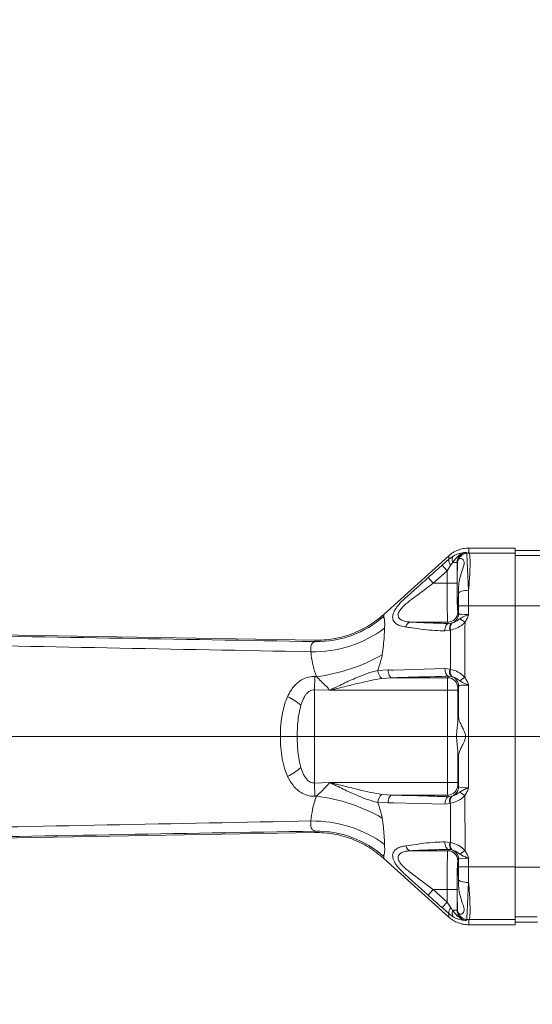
# Model space of a CAD drawing. Header units: millimetres. Extents: x 0 to 16820, y 0 to 11880.
# Tile 92 of 99: x 14861 to 15065, y 6224 to 6616. Entities that reach past the tile are written whole.
import ezdxf

# ---------------------------------------------------------------- set-up
doc = ezdxf.new("R2010")
doc.units = ezdxf.units.MM
doc.header["$LTSCALE"] = 20
doc.styles.add('SLDTEXTSTYLE0', font='TXT', dxfattribs={"width": 0.605})
doc.dimstyles.new('SLDDIMSTYLE0', dxfattribs={"dimtxt": 140, "dimasz": 100, "dimexe": 0, "dimexo": 0.0625, "dimgap": 35, "dimtad": 1, "dimtoh": 1, "dimdec": 1, "dimrnd": 1e-09, "dimzin": 12, "dimdsep": 46, "dimtxsty": 'SLDTEXTSTYLE0', "dimsah": 1, "dimcen": 0, "dimadec": 0, "dimazin": 0, "dimtfac": 1, "dimtofl": 0, "dimtmove": 0, "dimatfit": 3, "dimfxl": 0, "dimfrac": 2, "dimtolj": 1, "dimtzin": 12, "dimarcsym": 0})
doc.dimstyles.new('SLDDIMSTYLE1', dxfattribs={"dimtxt": 140, "dimasz": 100, "dimexe": 0, "dimexo": 0.0625, "dimgap": 35, "dimtad": 1, "dimtoh": 1, "dimdec": 4, "dimlfac": 20, "dimzin": 12, "dimdsep": 46, "dimtxsty": 'SLDTEXTSTYLE0', "dimsah": 1, "dimcen": 0.09, "dimadec": 1, "dimazin": 0, "dimtfac": 1, "dimtofl": 0, "dimtmove": 0, "dimatfit": 3, "dimfxl": 0, "dimfrac": 2, "dimtolj": 1, "dimtzin": 12, "dimarcsym": 0})

# ---------------------------------------------------------------- blocks, each defined once
blk = doc.blocks.new('*D11')
at = {"color": 7, "linetype": 'Continuous', "lineweight": 0}
blk.add_line((15062.98, 8506.56), (13806.48, 6330.23), dxfattribs=at)
blk.add_solid([(15062.98, 8506.56), (14999.99, 8427.45), (15025.97, 8412.45)], dxfattribs=at)
at = {"color": 7, "linetype": 'Continuous', "lineweight": 0, "char_height": 140, "attachment_point": 1, "rotation": 60, "style": 'SLDTEXTSTYLE0'}
for s, insert in [('2513', (14570.84, 8014.77)), ('R', (14501.45, 7894.58))]:
    blk.add_mtext(s, dxfattribs=dict(at, insert=insert))
blk = doc.blocks.new('*D12')
at = {"color": 7, "linetype": 'Continuous', "lineweight": 0}
for q in [(15021.92, 7031.96), (13806.48, 6330.23)]:
    blk.add_line((14382.39, 6662.73), q, dxfattribs=at)
blk.add_solid([(14382.39, 6662.73), (14476.49, 6699.74), (14461.49, 6725.72)], dxfattribs=at)
at = {"color": 7, "linetype": 'Continuous', "lineweight": 0, "char_height": 140, "attachment_point": 1, "rotation": 30, "style": 'SLDTEXTSTYLE0'}
for s, insert in [('665', (14626.7, 7011.64)), ('R', (14506.51, 6942.24))]:
    blk.add_mtext(s, dxfattribs=dict(at, insert=insert))
blk = doc.blocks.new('*D13')
at = {"color": 7, "linetype": 'Continuous', "lineweight": 0}
for p, q in [((12765.91, 6330.23), (11016.98, 6330.23)), ((14847.06, 6330.23), (16595.98, 6330.23))]:
    blk.add_line(p, q, dxfattribs=at)
blk.add_arc((13806.48, 6330.23), 2759.5, 0, 180, dxfattribs=at)
for points in [[(11046.98, 6330.23), (11063.79, 6429.95), (11033.8, 6430.49)], [(16565.98, 6330.23), (16579.17, 6430.49), (16549.18, 6429.95)]]:
    blk.add_solid(points, dxfattribs=at)
at = {"color": 7, "linetype": 'Continuous', "lineweight": 0, "char_height": 140, "attachment_point": 1, "style": 'SLDTEXTSTYLE0'}
for s, insert in [('180°', (13663.69, 9270.2)), ('+', (13551.45, 9270.2))]:
    blk.add_mtext(s, dxfattribs=dict(at, insert=insert))
blk = doc.blocks.new('*D14')
at = {"color": 7, "linetype": 'Continuous', "lineweight": 0}
for p, q in [((12765.91, 6330.23), (11016.65, 6330.23)), ((14847.06, 6330.23), (16596.31, 6330.23))]:
    blk.add_line(p, q, dxfattribs=at)
blk.add_arc((13806.48, 6330.23), 2759.83, 180, 0, dxfattribs=at)
for points in [[(11046.65, 6330.23), (11033.47, 6229.98), (11063.46, 6230.52)], [(16566.31, 6330.23), (16549.5, 6230.52), (16579.5, 6229.98)]]:
    blk.add_solid(points, dxfattribs=at)
at = {"color": 7, "linetype": 'Continuous', "lineweight": 0, "char_height": 140, "attachment_point": 1, "style": 'SLDTEXTSTYLE0'}
for s, insert in [('180°', (13639.55, 3750.87)), ('-', (13575.59, 3750.87))]:
    blk.add_mtext(s, dxfattribs=dict(at, insert=insert))

msp = doc.modelspace()

# ---------------------------------------------------------------- linework, layer by layer
at = {"color": 7, "linetype": 'Continuous', "lineweight": 0}
for p, q in [((15031.55932, 6402.143835), (15005.6963183, 6378.8040529)), ((15031.560504, 6402.1449034), (15031.55932, 6402.143835)), ((15039.5861823, 6405.2342159), (15039.5939671, 6405.2342175)), ((15039.5939671, 6405.2342175), (15057.983798, 6405.2342175)), ((15057.983798, 6405.2342175), (15057.983798, 6403.1788108)), ((15088.9872525, 6404.2342175), (15057.983798, 6404.2342175)), ((15057.983798, 6403.1788108), (15057.983798, 6382.2038819)), ((15035.0649495, 6399.1970964), (15035.1221134, 6399.6971798)), ((15005.6951531, 6378.8030013), (15005.6963183, 6378.8040529)), ((15057.983798, 6382.2038819), (15057.983798, 6278.2645531)), ((14431.9938471, 6378.0471523), (14978.2070959, 6368.5096953)), ((14978.2090814, 6368.5096606), (14978.2070959, 6368.5096953)), ((14431.9938471, 6282.4212828), (14978.2070959, 6291.9587397)), ((14978.2070959, 6291.9587397), (14978.2090814, 6291.9587744)), ((15005.6963183, 6281.6643822), (15005.6951531, 6281.6654337)), ((15005.6963183, 6281.6643822), (15031.55932, 6258.3246001)), ((15057.983798, 6278.2645531), (15057.983798, 6257.2896243)), ((15035.1221134, 6260.7712552), (15035.0649495, 6261.2713387)), ((15031.55932, 6258.3246001), (15031.560504, 6258.3235317)), ((15033.3581184, 6258.4265749), (15031.5700215, 6259.7131933)), ((15066.739929, 6258.3398549), (15057.983798, 6258.3398549)), ((15057.983798, 6257.2896243), (15057.983798, 6255.2342175)), ((15039.5939671, 6255.2342175), (15039.5861823, 6255.2342192)), ((15039.5939671, 6255.2342175), (15057.983798, 6255.2342175)), ((15057.983798, 6256.2342175), (15066.8783368, 6256.2342175))]:
    msp.add_line(p, q, dxfattribs=at)
at = {"color": 8, "linetype": 'Continuous', "lineweight": 0}
for p, q in [((15031.5700215, 6400.7552418), (15033.3581184, 6402.0418601)), ((15039.687677, 6403.1788108), (15057.983798, 6403.1788108)), ((15119.983798, 6402.2110122), (15057.983798, 6402.2110122)), ((15028.9140388, 6398.40564), (15031.5700215, 6400.7552418)), ((15030.9120271, 6396.1702575), (15028.9140388, 6398.40564)), ((15032.4300597, 6398.5204574), (15030.9120271, 6396.1702575)), ((15033.1962833, 6399.4771047), (15032.4300597, 6398.5204574)), ((15034.9106564, 6399.4771047), (15033.1962833, 6399.4771047)), ((15034.9106564, 6399.4771047), (15034.9106564, 6391.2342175)), ((15035.0649495, 6399.1970964), (15034.9106564, 6399.4771047)), ((15030.9120271, 6396.1702575), (15025.3846564, 6391.2342175)), ((15030.9120271, 6391.2342175), (15030.9120271, 6396.1702575)), ((15025.3846564, 6391.2342175), (15023.3886096, 6393.4715314)), ((15030.9120271, 6391.2342175), (15025.3846564, 6391.2342175)), ((15034.9106564, 6391.2342175), (15030.9120271, 6391.2342175)), ((15035.4855258, 6387.217234), (15035.4656367, 6389.2122125)), ((15035.1960341, 6379.7499779), (15035.5053234, 6379.130975)), ((15039.5039527, 6382.2038819), (15035.5053234, 6382.2038819)), ((15035.5053234, 6379.130975), (15035.5053234, 6382.2038819)), ((15039.5039527, 6382.2038819), (15057.983798, 6382.2038819)), ((15039.5039527, 6382.2038819), (15039.5039527, 6378.7226877)), ((15126.9051551, 6382.2342175), (15057.983798, 6382.2342175)), ((15031.1974048, 6375.7554597), (15016.4483966, 6375.7554597)), ((15031.4764509, 6375.1969846), (15031.1974048, 6375.7554597)), ((15031.4764509, 6375.1969846), (15032.6626167, 6375.3085843)), ((15032.6626167, 6375.3085843), (15032.7763568, 6375.3368759)), ((15036.0035086, 6377.0720226), (15038.0541219, 6375.7166159)), ((15032.0987128, 6372.4545067), (15030.0340383, 6372.2297506)), ((15032.2945219, 6372.5087647), (15032.0987128, 6372.4545067)), ((14978.4404507, 6367.981666), (14978.2090814, 6368.5096606)), ((15003.3746664, 6356.484382), (15007.4421137, 6356.6870839)), ((15009.5808764, 6356.6464478), (15030.0586693, 6357.2223089)), ((15030.0586693, 6357.2223089), (15032.0942951, 6356.9853408)), ((15032.0942951, 6356.9853408), (15032.3261095, 6356.91954)), ((14978.1259337, 6348.7907569), (14978.3004577, 6354.05045)), ((14978.3004577, 6354.05045), (14978.8538458, 6354.028314)), ((15008.9053627, 6353.5905853), (15004.9656734, 6353.3032899)), ((15031.1594229, 6353.5905853), (15008.9053627, 6353.5905853)), ((15031.1594229, 6353.5905853), (15031.4771224, 6354.2264203)), ((15032.6530107, 6354.1163745), (15031.4771224, 6354.2264203)), ((15032.7882696, 6354.0827131), (15032.6530107, 6354.1163745)), ((15035.9385661, 6352.3941387), (15037.9999219, 6353.7865594)), ((14978.1259337, 6348.7907569), (14978.1259337, 6311.6776782)), ((14983.9300517, 6348.5974376), (14978.1259337, 6348.7907569)), ((15031.1346074, 6348.5974376), (14983.9300517, 6348.5974376)), ((15035.1332367, 6348.5974376), (15031.1346074, 6348.5974376)), ((15031.1346074, 6311.8709975), (15031.1346074, 6348.5974376)), ((15035.1332367, 6348.5974376), (15035.1332367, 6335.7436378)), ((15035.5053234, 6350.2910861), (15035.1580522, 6349.5960671)), ((15035.5053234, 6337.9005428), (15035.5053234, 6350.2910861)), ((15039.5039527, 6350.6993733), (15039.5039527, 6309.7690618)), ((15035.1332367, 6324.7247973), (15035.1332367, 6311.8709975)), ((15035.5053234, 6310.177349), (15035.5053234, 6322.5678923)), ((14978.1259337, 6311.6776782), (14983.9300517, 6311.8709975)), ((14978.3004577, 6306.4179851), (14978.1259337, 6311.6776782)), ((15031.1346074, 6311.8709975), (14983.9300517, 6311.8709975)), ((15035.1332367, 6311.8709975), (15031.1346074, 6311.8709975)), ((15035.1580522, 6310.8723679), (15035.5053234, 6310.177349)), ((15035.9385661, 6308.0742964), (15037.9999219, 6306.6818756)), ((14978.8538458, 6306.4401211), (14978.3004577, 6306.4179851)), ((15007.4420595, 6303.7819094), (15003.3762564, 6303.9829057)), ((15004.9675423, 6307.1648664), (15008.9050601, 6306.8778498)), ((15031.1594229, 6306.8778498), (15008.9050601, 6306.8778498)), ((15031.4771224, 6306.2420148), (15031.1594229, 6306.8778498)), ((15031.4771224, 6306.2420148), (15032.6530107, 6306.3520606)), ((15032.6530107, 6306.3520606), (15032.7882696, 6306.3857219)), ((15037.9999219, 6306.6818756), (15038.0541413, 6284.7517897)), ((15030.0586693, 6303.2461262), (15009.5808764, 6303.8219873)), ((15032.0942951, 6303.4830943), (15030.0586693, 6303.2461262)), ((15032.3261095, 6303.548895), (15032.0942951, 6303.4830943)), ((15032.2945455, 6287.9596655), (15032.3261095, 6303.548895)), ((14978.2090814, 6291.9587744), (14978.4404507, 6292.486769)), ((15030.0340311, 6288.2386354), (15032.0986763, 6288.0139371)), ((15031.1974048, 6284.7129753), (15016.4483966, 6284.7129753)), ((15031.1974048, 6284.7129753), (15031.4764519, 6285.2714525)), ((15032.6625859, 6285.1598601), (15031.4764519, 6285.2714525)), ((15032.0986763, 6288.0139371), (15032.2945455, 6287.9596655)), ((15032.7763604, 6285.1315603), (15032.6625859, 6285.1598601)), ((15036.0035324, 6283.3963964), (15038.0541413, 6284.7517897)), ((15005.7019553, 6282.3930433), (15005.6963183, 6281.6643822)), ((15035.5053234, 6281.3374601), (15035.1960341, 6280.7184572)), ((15035.5053234, 6278.2645531), (15035.5053234, 6281.3374601)), ((15039.5039527, 6281.7457473), (15039.5039527, 6278.2645531)), ((15039.5039527, 6278.2645531), (15035.5053234, 6278.2645531)), ((15039.5039527, 6278.2645531), (15057.983798, 6278.2645531)), ((15211.983798, 6278.2342175), (15057.983798, 6278.2342175)), ((15035.4656367, 6271.2562225), (15035.4855258, 6273.251201)), ((15025.3846564, 6269.2342175), (15023.3886096, 6266.9969037)), ((15030.9120271, 6269.2342175), (15025.3846564, 6269.2342175)), ((15025.3846564, 6269.2342175), (15030.9120271, 6264.2981776)), ((15034.9106564, 6269.2342175), (15030.9120271, 6269.2342175)), ((15030.9120271, 6264.2981776), (15030.9120271, 6269.2342175)), ((15034.9106564, 6269.2342175), (15034.9106564, 6260.9913303)), ((15030.9120271, 6264.2981776), (15028.9140388, 6262.0627951)), ((15031.5700215, 6259.7131933), (15028.9140388, 6262.0627951)), ((15030.9120271, 6264.2981776), (15032.4300597, 6261.9479776)), ((15034.9106564, 6260.9913303), (15033.1962833, 6260.9913303)), ((15034.9106564, 6260.9913303), (15035.0649495, 6261.2713387)), ((15039.687677, 6257.2896243), (15057.983798, 6257.2896243))]:
    msp.add_line(p, q, dxfattribs=at)
at = {"color": 8, "linetype": 'Continuous', "lineweight": 0, "flags": 128}
for points in [[(15031.5700215, 6400.7552418), (15031.565167, 6401.3708439), (15031.5593201, 6402.1438321), (15031.55932, 6402.143835)], [(15039.4841551, 6388.3968463), (15038.7160879, 6388.3692268), (15037.9766073, 6388.2987314), (15037.2932361, 6388.1879838), (15036.6914087, 6388.0411058), (15036.1935244, 6387.8635642), (15035.8181139, 6387.6619669), (15035.5791497, 6387.4438171), (15035.4855258, 6387.217234)], [(15031.4764509, 6375.1969846), (15031.204445, 6375.1174909), (15030.9421693, 6374.9336721), (15030.6990059, 6374.6521036), (15030.4836533, 6374.2828578), (15030.3038149, 6373.8391433), (15030.165924, 6373.3368326), (15030.0749133, 6372.7938944), (15030.0340383, 6372.2297506)], [(15008.9053627, 6353.5905853), (15008.6220585, 6353.6738002), (15008.3494741, 6353.8672261), (15008.0979237, 6354.163544), (15007.8769255, 6354.5515418), (15007.6948417, 6355.0165382), (15007.5585621, 6355.5409385), (15007.4732433, 6356.1049002), (15007.4421137, 6356.6870839)], [(15031.4771224, 6354.2264203), (15031.2081367, 6354.3068635), (15030.9488916, 6354.492881), (15030.7087749, 6354.7777367), (15030.4964815, 6355.1511154), (15030.3196992, 6355.5994963), (15030.1848295, 6356.1066425), (15030.0967565, 6356.6541893), (15030.0586693, 6357.2223089)], [(15008.9050601, 6306.8778498), (15008.6218372, 6306.7946504), (15008.3493284, 6306.6012659), (15008.0978426, 6306.3050121), (15007.8768932, 6305.917096), (15007.6948387, 6305.4521922), (15007.5585659, 6304.9278876), (15007.4732301, 6304.3640164), (15007.4420595, 6303.7819094)], [(15031.4771224, 6306.2420148), (15031.2081367, 6306.1615715), (15030.9488916, 6305.975554), (15030.7087749, 6305.6906983), (15030.4964815, 6305.3173196), (15030.3196992, 6304.8689388), (15030.1848295, 6304.3617926), (15030.0967565, 6303.8142458), (15030.0586693, 6303.2461262)], [(15031.4764519, 6285.2714525), (15031.2044473, 6285.3509446), (15030.9421725, 6285.5347597), (15030.6990095, 6285.8163224), (15030.4836566, 6286.1855608), (15030.3038171, 6286.629267), (15030.1659241, 6287.131569), (15030.0749102, 6287.6744988), (15030.0340311, 6288.2386354)], [(15039.4841551, 6272.0715888), (15038.7160879, 6272.0992082), (15037.9766073, 6272.1697036), (15037.2932361, 6272.2804513), (15036.6914087, 6272.4273292), (15036.1935244, 6272.6048708), (15035.8181139, 6272.8064682), (15035.5791497, 6273.024618), (15035.4855258, 6273.251201)], [(15031.55932, 6258.3246001), (15031.5593201, 6258.324603), (15031.5680242, 6259.4675256), (15031.5700215, 6259.7131933)]]:
    msp.add_lwpolyline(points, dxfattribs=at)
at = {"color": 7, "linetype": 'Continuous', "lineweight": 30}
msp.add_circle((13806.483798, 6330.2342175), 2513, dxfattribs=at)
at = {"color": 8, "linetype": 'Continuous', "lineweight": 0}
for centre, radius, start, end in [((15035.1298247, 6400.6425825), 2.2576361, 141.698640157, 211.080248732), ((15039.0877579, 6399.1446702), 4.0039484, 94.3996418, 172.068377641), ((15039.7768146, 6391.4351548), 11.7439943, 90.434882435, 94.866091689), ((15034.1656969, 6400.4712844), 2.6111612, 173.756877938, 228.340732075), ((15031.1930432, 6379.7584572), 4.0029999, 270.062428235, 359.878633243), ((15031.5035749, 6379.138816), 4.0017562, 286.836003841, 359.887735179), ((14979.1262104, 6407.9908395), 40.01505, 269.018042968, 311.616668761), ((15016.836228, 6373.330857), 2.455425, 99.087856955, 168.5150645), ((15034.5380897, 6373.455285), 2.6366868, 135.340713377, 202.306371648), ((15034.7137429, 6373.5516953), 2.6344515, 137.341362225, 203.320962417), ((14977.4292402, 6412.2404915), 48.3334218, 269.158726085, 306.270118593), ((14970.1421379, 6424.1536854), 70.6644294, 277.081599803, 299.633376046), ((15007.5451974, 6356.5818388), 4.1716696, 181.338640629, 231.80474403), ((15034.5476726, 6355.9742362), 2.6535625, 157.602089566, 224.438130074), ((15034.7547773, 6355.8591454), 2.6500688, 156.413159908, 222.092879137), ((15031.1550613, 6349.5875878), 4.0029999, 0.121366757, 89.937571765), ((15031.5035606, 6350.2832385), 4.0017704, 0.112357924, 73.307484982), ((14953.6079677, 6319.6898338), 29.858851, 50.2860866, 62.443354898), ((14953.6079677, 6340.7786013), 29.858851, 297.556645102, 309.7139134), ((15031.1550613, 6310.8808473), 4.0029999, 270.062428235, 359.878633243), ((15031.5035606, 6310.1851965), 4.0017704, 286.692515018, 359.887642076), ((14970.1421378, 6236.3147496), 70.6644294, 60.36662395, 82.918400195), ((15007.5461976, 6303.8864129), 4.1710575, 128.186687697, 178.674406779), ((15034.5476726, 6304.4941989), 2.6535625, 135.561869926, 202.397910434), ((15034.7547773, 6304.6092897), 2.6500688, 137.907120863, 203.586840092), ((14977.4292402, 6248.2279435), 48.3334218, 53.729881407, 90.841273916), ((14979.1262104, 6252.4775956), 40.01505, 48.383331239, 90.981957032), ((15016.836228, 6287.1375781), 2.455425, 191.484935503, 260.912143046), ((15031.1930432, 6280.7099778), 4.0029999, 0.121366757, 89.937571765), ((15034.5380688, 6287.0131659), 2.6366984, 157.693898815, 224.659236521), ((15034.7137772, 6286.9167268), 2.6344645, 156.678967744, 222.657958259), ((15031.5035748, 6281.3296191), 4.0017562, 0.11226512, 73.164457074), ((15034.1656969, 6259.9971506), 2.6111612, 131.659267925, 186.243122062), ((15035.1298247, 6259.8258525), 2.2576361, 148.919751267, 218.301359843), ((15039.0877579, 6261.3237649), 4.0039484, 187.931622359, 265.6003582), ((15039.7768146, 6269.0332803), 11.7439943, 265.133908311, 269.565117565)]:
    msp.add_arc(centre, radius, start, end, dxfattribs=at)
at = {"color": 7, "linetype": 'Continuous', "lineweight": 0}
for centre, start_param, end_param in [((15035.2145363, 6391.2342175), 0.6223021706, 4.5045692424), ((15035.345466, 6330.2342175), 5.6107035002, 7.2569552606), ((15035.345466, 6330.2342175), 2.1678227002, 3.8140744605), ((15035.2145363, 6269.2342175), 4.9202087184, 8.8024757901)]:
    msp.add_ellipse(centre, major_axis=(0, 9.8), ratio=0.0261859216, start_param=start_param, end_param=end_param, dxfattribs=at)
at = {"color": 8, "linetype": 'Continuous', "lineweight": 0}
for centre, major_axis, ratio, start_param, end_param in [((15031.2131652, 6391.2342175), (0, 15.5), 0.0194282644, 1.5707963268, 3.089232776), ((15035.2117945, 6391.2342175), (0, 11.5), 0.0261859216, 1.5707963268, 3.089232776), ((15035.0601627, 6382.2038819), (0, 17), 0.0261859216, 4.7123889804, 5.0117430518), ((15039.058792, 6382.2038819), (0, 21), 0.021198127, 4.7123889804, 5.0117430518), ((15039.5039527, 6379.14195), (4, 0), 0.1048155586, 3.1677725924, 4.7123889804), ((15031.1607933, 6348.5974376), (0, 5), 0.0052371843, 0.0523598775, 1.5707963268), ((15035.1594226, 6348.5974376), (0, 1), 0.0261859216, 0.0523598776, 1.5707963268), ((15039.5039527, 6350.2801111), (4, 0), 0.1048155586, 1.5707963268, 3.1154127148), ((15031.1607933, 6311.8709975), (0, 5), 0.0052371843, 1.5707963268, 3.0892327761), ((15035.1594226, 6311.8709975), (0, 1), 0.0261859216, 1.5707963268, 3.089232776), ((15039.5039527, 6310.188324), (4, 0), 0.1048155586, 3.1677725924, 4.7123889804), ((15031.2131652, 6269.2342175), (0, 15.5), 0.0194282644, 0.0523598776, 1.5707963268), ((15035.2117945, 6269.2342175), (0, 11.5), 0.0261859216, 0.0523598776, 1.5707963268), ((15039.5039527, 6281.3264851), (4, 0), 0.1048155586, 1.5707963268, 3.1154127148), ((15035.0601627, 6278.2645531), (0, 17), 0.0261859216, 4.4130349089, 4.7123889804), ((15039.058792, 6278.2645531), (0, 21), 0.021198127, 4.4130349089, 4.7123889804)]:
    msp.add_ellipse(centre, major_axis=major_axis, ratio=ratio, start_param=start_param, end_param=end_param, dxfattribs=at)
at = {"color": 7, "linetype": 'Continuous', "lineweight": 0}
for points, knots in [([(15031.560504, 6402.1449033), (15032.1208556, 6402.6002049), (15033.2608117, 6403.5264516), (15035.2436223, 6404.4799978), (15037.374678, 6405.1149328), (15038.8407411, 6405.1940086), (15039.5861823, 6405.2342159)], [0, 0, 0, 0, 0.2458600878, 0.5001675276, 0.7458528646, 1, 1, 1, 1]), ([(15035.1221134, 6399.6971798), (15035.2756304, 6400.1101999), (15035.5866408, 6400.9469383), (15036.3891363, 6401.1150177), (15037.0596636, 6400.8298362), (15037.5974986, 6400.2624293), (15037.8414271, 6399.2160241), (15037.340484, 6397.4103623), (15036.5863151, 6395.3358456), (15035.9964788, 6393.171973), (15035.589773, 6391.2897953), (15035.5100409, 6389.9553751), (15035.4656367, 6389.2122125)], [0, 0, 0, 0, 0.125882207, 0.25502511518, 0.32971919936, 0.40656423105, 0.50412657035, 0.60165180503, 0.75123427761, 0.82594969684, 0.90306825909, 1, 1, 1, 1]), ([(14978.2090814, 6368.5096607), (14980.6715482, 6368.5923366), (14984.4111934, 6368.717893), (14989.3070983, 6369.8231233), (14994.0794251, 6371.3424874), (14998.6077406, 6373.5480747), (15002.7849372, 6376.3204628), (15004.7250811, 6377.9754885), (15005.6951531, 6378.8030014)], [0, 0, 0, 0, 0.245420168, 0.372709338, 0.4999984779, 0.7454179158, 0.8727089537, 1, 1, 1, 1]), ([(15035.1332367, 6335.7436378), (15035.0704264, 6334.983601), (15034.9346449, 6333.3405765), (15034.5952649, 6330.3907929), (15034.9026823, 6327.3252699), (15035.0587086, 6325.5654154), (15035.1332367, 6324.7247973)], [0, 0, 0, 0, 0.22391941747, 0.48406221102, 0.75355539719, 1, 1, 1, 1]), ([(15035.5053234, 6337.9005428), (15035.5324509, 6337.6573148), (15035.6222444, 6336.8522197), (15036.2297212, 6335.3969291), (15037.0938998, 6333.6291084), (15037.8458368, 6332.1024585), (15038.3269554, 6330.6334771), (15038.1293799, 6328.8426061), (15037.2584485, 6327.193747), (15036.4224763, 6325.4703906), (15035.7914176, 6324.0247152), (15035.5302471, 6323.0719493), (15035.5075492, 6322.6129072), (15035.5053234, 6322.5678923)], [0, 0, 0, 0, 0.06056183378, 0.20046230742, 0.30176149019, 0.4058735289, 0.48361355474, 0.54794493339, 0.69082976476, 0.78490049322, 0.88169922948, 0.98839910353, 1, 1, 1, 1]), ([(15005.6951531, 6281.6654337), (15003.7849216, 6283.220114), (15000.8839436, 6285.5811331), (14996.4682588, 6287.9631333), (14991.8721274, 6289.9527117), (14987.0081617, 6291.2648137), (14982.0355826, 6291.9188002), (14979.4845819, 6291.9454497), (14978.2090814, 6291.9587744)], [0, 0, 0, 0, 0.2453280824, 0.3725681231, 0.4998081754, 0.7453191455, 0.8726595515, 1, 1, 1, 1]), ([(15035.4656367, 6271.2562225), (15035.5318225, 6270.3457148), (15035.6656134, 6268.5051765), (15036.4174895, 6265.6711435), (15037.1605792, 6263.542304), (15037.6233601, 6262.0663407), (15037.817541, 6260.9483952), (15037.4236136, 6259.8192899), (15036.4031618, 6259.2672467), (15035.494399, 6259.6253232), (15035.2247196, 6260.4554232), (15035.1221134, 6260.7712552)], [0, 0, 0, 0, 0.11836903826, 0.23927610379, 0.38176270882, 0.443942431, 0.50593492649, 0.61092097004, 0.75754876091, 0.90775342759, 1, 1, 1, 1]), ([(15039.5861823, 6255.2342192), (15038.8647735, 6255.2720228), (15037.3970335, 6255.3489362), (15035.2862655, 6255.9720003), (15033.2803328, 6256.9304488), (15032.140187, 6257.8539812), (15031.560504, 6258.3235317)], [0, 0, 0, 0, 0.2459911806, 0.5004805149, 0.7460298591, 1, 1, 1, 1])]:
    msp.add_open_spline(points, degree=3, knots=knots, dxfattribs=at)
at = {"color": 8, "linetype": 'Continuous', "lineweight": 0}
for points, knots in [([(15038.5780447, 6403.467383), (15038.5736078, 6403.467092), (15038.052976, 6403.4329564), (15037.401023, 6403.2728985), (15036.3619657, 6402.7895344), (15035.4422951, 6402.131151), (15034.3843618, 6401.0184323), (15033.6619393, 6400.1304582), (15033.2571706, 6399.5625346), (15033.1962833, 6399.4771047)], [0, 0, 0, 0, 0.0018657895, 0.2189327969, 0.2756779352, 0.4882303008, 0.7020677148, 0.9551835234, 1, 1, 1, 1]), ([(15033.3581184, 6402.0418601), (15033.497593, 6402.1201456), (15034.3406402, 6402.5933379), (15035.6543704, 6403.086689), (15037.0463466, 6403.379633), (15037.8963264, 6403.4586435), (15038.3496253, 6403.4680508), (15038.5312937, 6403.4676864), (15038.5565909, 6403.4675553), (15038.5753911, 6403.4674043), (15038.5780447, 6403.467383)], [0, 0, 0, 0, 0.0676277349, 0.4087724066, 0.6305549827, 0.852808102, 0.9797368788, 0.9849052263, 0.9978694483, 1, 1, 1, 1]), ([(15038.5780447, 6403.467383), (15038.225176, 6403.4106387), (15037.4283148, 6403.2824967), (15036.3208476, 6402.6298003), (15035.4298093, 6401.6024814), (15034.9723108, 6400.4858711), (15034.9277897, 6399.7574339), (15034.9106564, 6399.4771047)], [0, 0, 0, 0, 0.179684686, 0.4057706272, 0.6318602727, 0.8583264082, 1, 1, 1, 1]), ([(15038.5780447, 6403.467383), (15038.6447997, 6403.4060833), (15038.7543281, 6403.3055058), (15038.7732243, 6403.1841947), (15038.7806038, 6403.1368199)], [0, 0, 0, 0, 0.6094761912, 1, 1, 1, 1]), ([(15038.7806038, 6403.1368199), (15038.782504, 6403.0057674), (15038.7863045, 6402.7436572), (15038.8354632, 6401.6145753), (15038.9099637, 6399.9662604), (15039.0079642, 6397.8084715), (15039.1288589, 6395.1916083), (15039.2819382, 6392.0731461), (15039.4137684, 6389.6764752), (15039.4841551, 6388.3968463)], [0, 0, 0, 0, 0.1397244, 0.2794543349, 0.4193132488, 0.559168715, 0.6993216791, 0.8394620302, 1, 1, 1, 1]), ([(15039.5939671, 6405.2342175), (15039.567498, 6404.8916773), (15039.5277944, 6404.3778669), (15039.6293628, 6403.8065986), (15039.4847902, 6403.5209875), (15039.3295527, 6403.3493456), (15039.568499, 6403.235562), (15039.687677, 6403.1788108)], [0, 0, 0, 0, 0.49985330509, 0.74978000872, 0.8333365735, 0.91687410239, 1, 1, 1, 1]), ([(15039.687677, 6403.1788108), (15039.7560937, 6403.0684336), (15039.8929269, 6402.8476797), (15040.0104428, 6401.8263643), (15040.0695154, 6400.3091322), (15040.0673019, 6398.3061934), (15040.0016757, 6395.8671476), (15039.8491944, 6392.6395296), (15039.6207404, 6389.9843147), (15039.4841551, 6388.3968463)], [0, 0, 0, 0, 0.13335319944, 0.26670596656, 0.40068299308, 0.53466017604, 0.66812101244, 0.80158013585, 1, 1, 1, 1]), ([(15023.3886096, 6393.4715314), (15024.8807447, 6394.8032718), (15026.7229895, 6396.4474874), (15028.5641375, 6398.0929313), (15028.9140388, 6398.40564)], [0, 0, 0, 0, 0.80995481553, 1, 1, 1, 1]), ([(15025.3846564, 6391.2342175), (15023.5436369, 6389.8420796), (15020.6409247, 6387.6471131), (15016.7202594, 6384.7791445), (15014.3247291, 6382.8791769), (15012.8011536, 6381.3415465), (15011.8563215, 6380.1221887), (15011.2647822, 6378.7696638), (15011.5446597, 6377.4271812), (15012.694766, 6376.4877914), (15014.3877403, 6375.9213689), (15015.7606439, 6375.8108326), (15016.4483966, 6375.7554597)], [0, 0, 0, 0, 0.2211418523, 0.3486715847, 0.4756109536, 0.5295000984, 0.5832347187, 0.6566662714, 0.7294926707, 0.8190957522, 0.9093764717, 1, 1, 1, 1]), ([(15013.9315409, 6384.9682318), (15013.9315549, 6384.9682445), (15015.2152369, 6386.1311252), (15017.4297556, 6388.1310195), (15020.6111076, 6390.9900616), (15022.460155, 6392.6420335), (15023.3886096, 6393.4715314)], [0, 0, 0, 0, 0.0000046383, 0.4252139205, 0.7113850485, 1, 1, 1, 1]), ([(15009.5031771, 6376.4603879), (15009.5031728, 6376.4603975), (15009.4976702, 6376.4726488), (15009.2749273, 6376.977504), (15009.1142688, 6378.1185207), (15009.6957182, 6379.8640132), (15010.673598, 6381.4489631), (15011.9957901, 6383.1021185), (15013.1632966, 6384.2686311), (15013.9315274, 6384.9682195), (15013.9315409, 6384.9682318)], [0, 0, 0, 0, 0.0000043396, 0.0055464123, 0.2278460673, 0.4490657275, 0.6015783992, 0.7543208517, 0.9999956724, 1, 1, 1, 1]), ([(15005.6963183, 6378.8040529), (15005.6963183, 6378.8040522), (15005.6980798, 6378.5621204), (15005.7000176, 6378.3187557), (15005.7019553, 6378.0753918)], [0, 0, 0, 0, 0.0000030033, 1, 1, 1, 1]), ([(15036.0035086, 6377.0720226), (15036.4442578, 6377.3428998), (15037.3756906, 6377.915343), (15038.6442751, 6378.3976105), (15039.378715, 6378.6753556), (15039.4996253, 6378.7210523), (15039.5039527, 6378.7226877)], [0, 0, 0, 0, 0.4287077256, 0.9059856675, 0.9966352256, 1, 1, 1, 1]), ([(15039.5039527, 6378.7226877), (15039.5019802, 6378.7174704), (15039.4715562, 6378.6369968), (15039.2703181, 6378.1099889), (15038.8607812, 6377.0763362), (15038.3352567, 6376.1905022), (15038.0541219, 6375.7166159)], [0, 0, 0, 0, 0.0050054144, 0.0772046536, 0.5063408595, 1, 1, 1, 1]), ([(14433.0926471, 6377.4127598), (14458.9541362, 6376.9652502), (14586.0242116, 6374.7664179), (14767.806966, 6371.6221165), (14923.7277641, 6368.9272841), (14978.4404507, 6367.981666)], [0, 0, 0, 0, 0.1422657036, 0.6990206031, 1, 1, 1, 1]), ([(15005.7019553, 6378.0753918), (15005.6384641, 6377.9452873), (15005.5749722, 6377.8151815), (15005.328448, 6377.5264033), (15005.3284456, 6377.5264005)], [0, 0, 0, 0, 0.9999901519, 1, 1, 1, 1]), ([(15005.3284456, 6377.5264005), (15005.3284485, 6377.5264024), (15005.4670658, 6377.6178683), (15005.6977108, 6377.6412132), (15005.9172852, 6377.2244974), (15006.039591, 6376.4004771), (15006.0836537, 6375.2235899), (15006.0588724, 6374.1786055), (15006.030582, 6373.5767306), (15006.0305814, 6373.5767166)], [0, 0, 0, 0, 0.0000044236, 0.2116801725, 0.4233325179, 0.6093834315, 0.7954119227, 0.9999952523, 1, 1, 1, 1]), ([(15014.4299678, 6373.8197573), (15013.7188499, 6373.9452201), (15012.2772632, 6374.1995597), (15010.5477298, 6375.0336261), (15009.7572653, 6375.9224697), (15009.5031815, 6376.4603785), (15009.5031771, 6376.4603879)], [0, 0, 0, 0, 0.3265084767, 0.6619018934, 0.9999940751, 1, 1, 1, 1]), ([(15016.4483966, 6375.7554597), (15017.2621785, 6375.7119207), (15018.895405, 6375.6245397), (15021.6146703, 6375.5058276), (15024.5951344, 6375.4022721), (15027.9069048, 6375.3004792), (15030.2181662, 6375.233467), (15031.4764509, 6375.1969846)], [0, 0, 0, 0, 0.1883923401, 0.3780955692, 0.5721156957, 0.7670534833, 1, 1, 1, 1]), ([(15038.0541219, 6375.7166159), (15037.7100765, 6375.3659976), (15036.7518447, 6374.3894588), (15034.7287645, 6373.1961191), (15033.1231864, 6372.7427538), (15032.2945219, 6372.5087647)], [0, 0, 0, 0, 0.21325168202, 0.59394661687, 1, 1, 1, 1]), ([(15032.7763568, 6375.3368759), (15033.1605266, 6375.4637653), (15033.9471083, 6375.7235692), (15035.0446694, 6376.4148525), (15035.7313176, 6376.8854681), (15036.0035086, 6377.0720226)], [0, 0, 0, 0, 0.3655758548, 0.7485108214, 1, 1, 1, 1]), ([(15038.0541219, 6375.7166159), (15038.0291238, 6370.1075653), (15037.9965452, 6362.7975699), (15037.9992845, 6355.4875176), (15037.9999219, 6353.7865594)], [0, 0, 0, 0, 0.7673124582, 1, 1, 1, 1]), ([(14976.7195861, 6363.9122798), (14922.5805733, 6364.9678608), (14766.786723, 6368.0054676), (14585.5771513, 6371.4322458), (14458.5066667, 6373.806622), (14433.0926471, 6374.2814958)], [0, 0, 0, 0, 0.298768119, 0.8597540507, 1, 1, 1, 1]), ([(15006.0229438, 6373.2723022), (15005.9794714, 6372.2413038), (15005.8912545, 6370.1491381), (15005.6136766, 6366.5616915), (15005.2541891, 6363.9718472), (15005.0820436, 6362.7316652)], [0, 0, 0, 0, 0.336130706, 0.6820972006, 1, 1, 1, 1]), ([(15006.0305814, 6373.5767166), (15006.0305811, 6373.576703), (15006.0289114, 6373.4766452), (15006.0259274, 6373.3744667), (15006.0229438, 6373.2723022)], [0, 0, 0, 0, 0.000136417, 1, 1, 1, 1]), ([(15021.5484184, 6372.7701719), (15021.548402, 6372.7701745), (15019.9034342, 6373.0370719), (15017.4285417, 6373.4116869), (15015.2445327, 6373.7089047), (15014.4299678, 6373.8197573)], [0, 0, 0, 0, 0.0000062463, 0.6270345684, 1, 1, 1, 1]), ([(15030.0340383, 6372.2297506), (15028.7602804, 6372.2828381), (15025.886024, 6372.4026309), (15023.058722, 6372.5911078), (15021.5484348, 6372.7701699), (15021.5484184, 6372.7701719)], [0, 0, 0, 0, 0.4431581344, 0.9999939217, 1, 1, 1, 1]), ([(15032.3261095, 6356.91954), (15032.3262057, 6357.5761704), (15032.3269672, 6362.7726002), (15032.3096504, 6367.9689955), (15032.2945219, 6372.5087647)], [0, 0, 0, 0, 0.1263618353, 1, 1, 1, 1]), ([(14976.7195861, 6363.9122798), (14976.6613621, 6364.6339946), (14976.5659321, 6365.816895), (14977.004722, 6367.1633018), (14977.8045292, 6367.7826908), (14978.4424128, 6367.9567933), (14978.4407359, 6367.9780509), (14978.4404507, 6367.981666)], [0, 0, 0, 0, 0.3004486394, 0.4924393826, 0.8318875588, 0.9714103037, 1, 1, 1, 1]), ([(14978.8538458, 6354.028314), (14978.3838071, 6355.4781651), (14977.4307447, 6358.4179205), (14976.8932992, 6361.6737449), (14976.7577911, 6363.4199558), (14976.7195861, 6363.9122798)], [0, 0, 0, 0, 0.4113345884, 0.8340326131, 1, 1, 1, 1]), ([(15005.0820436, 6362.7316652), (15004.9756004, 6362.1403367), (15004.8691537, 6361.5489891), (15004.7222685, 6360.9556338), (15004.7222638, 6360.9556146)], [0, 0, 0, 0, 0.9999676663, 1, 1, 1, 1]), ([(15004.7222638, 6360.9556146), (15004.7222575, 6360.9555958), (15004.2776373, 6359.6175287), (15003.7989031, 6358.1297351), (15003.4101664, 6356.6220647), (15003.3746664, 6356.484382)], [0, 0, 0, 0, 0.0000127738, 0.9086797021, 1, 1, 1, 1]), ([(14983.9300517, 6348.5974376), (14983.9422149, 6348.6029391), (14984.2031109, 6348.7209453), (14984.6919357, 6348.9404142), (14985.635978, 6349.3646569), (14987.2677172, 6350.0846292), (14990.4211774, 6351.6636715), (14994.5665461, 6353.543817), (14999.2149648, 6355.4525093), (15001.9744303, 6356.1370337), (15003.3746664, 6356.484382)], [0, 0, 0, 0, 0.0018345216, 0.0393496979, 0.0736341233, 0.1440720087, 0.2845108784, 0.5589674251, 0.7762067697, 1, 1, 1, 1]), ([(15007.4421137, 6356.6870839), (15008.15337, 6356.6717224), (15008.8646438, 6356.6563604), (15009.5808587, 6356.646448), (15009.5808764, 6356.6464478)], [0, 0, 0, 0, 0.9999753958, 1, 1, 1, 1]), ([(15032.3261095, 6356.91954), (15032.6456053, 6356.839009), (15033.8233334, 6356.5421547), (15035.9175856, 6355.6873748), (15037.324996, 6354.4026508), (15037.9999219, 6353.7865594)], [0, 0, 0, 0, 0.1623025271, 0.598280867, 1, 1, 1, 1]), ([(14967.4214284, 6346.1613144), (14967.7185777, 6346.7601203), (14968.3312285, 6347.9947148), (14969.5038639, 6349.7040527), (14970.9003771, 6351.2421295), (14972.5273216, 6352.510469), (14974.5718631, 6353.5664641), (14976.584225, 6354.0576625), (14977.922711, 6354.0520375), (14978.3004577, 6354.05045)], [0, 0, 0, 0, 0.1425655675, 0.2939360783, 0.445132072, 0.5883003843, 0.7311524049, 0.9241259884, 1, 1, 1, 1]), ([(14983.9300517, 6348.5974376), (14983.8792167, 6348.7642682), (14983.6635493, 6349.4720478), (14982.3563962, 6350.575611), (14980.7447786, 6352.250975), (14979.4878887, 6353.4323599), (14978.8538458, 6354.028314)], [0, 0, 0, 0, 0.06758455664, 0.28672767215, 0.64018703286, 1, 1, 1, 1]), ([(15004.9656734, 6353.3032899), (15003.4777045, 6353.0581767), (15000.4822996, 6352.5647437), (14995.4916064, 6351.3733163), (14990.9931783, 6350.2597728), (14987.5330301, 6349.3935119), (14985.7774676, 6348.9780886), (14984.7626128, 6348.7589043), (14984.2471295, 6348.6564448), (14983.9648415, 6348.6038707), (14983.9436476, 6348.5999517), (14983.9300517, 6348.5974376)], [0, 0, 0, 0, 0.217423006, 0.4376905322, 0.7138455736, 0.8549955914, 0.9262061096, 0.9607132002, 0.9970510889, 0.9981082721, 1, 1, 1, 1]), ([(15031.4771224, 6354.2264203), (15029.7152391, 6354.1768869), (15022.1879826, 6353.9652665), (15014.6663944, 6353.7530947), (15008.9053627, 6353.5905853)], [0, 0, 0, 0, 0.2340671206, 1, 1, 1, 1]), ([(15035.9385661, 6352.3941387), (15035.4689222, 6352.7202363), (15034.5679837, 6353.3458037), (15033.4843163, 6353.8808712), (15032.9318739, 6354.0410703), (15032.7882696, 6354.0827131)], [0, 0, 0, 0, 0.4462468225, 0.8560549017, 1, 1, 1, 1]), ([(15039.5039527, 6350.6993733), (15039.4996253, 6350.7010088), (15039.3708433, 6350.7496805), (15038.617135, 6351.0346924), (15037.3246135, 6351.528248), (15036.3833144, 6352.1162958), (15035.9385661, 6352.3941387)], [0, 0, 0, 0, 0.0032935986, 0.0980169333, 0.5738279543, 1, 1, 1, 1]), ([(15037.9999219, 6353.7865594), (15038.2929874, 6353.3014044), (15038.8395084, 6352.3966664), (15039.2622277, 6351.3329527), (15039.4695587, 6350.7903477), (15039.5019802, 6350.7045906), (15039.5039527, 6350.6993733)], [0, 0, 0, 0, 0.493368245, 0.920054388, 0.9951362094, 1, 1, 1, 1]), ([(14978.1259337, 6348.7907569), (14977.7654478, 6348.7775015), (14977.07509, 6348.7521166), (14976.0514919, 6348.2676068), (14975.1787912, 6347.5423754), (14974.0770716, 6346.1596105), (14973.2748901, 6344.5033048), (14972.8340308, 6343.1213161), (14972.686419, 6342.6585882)], [0, 0, 0, 0, 0.1196830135, 0.229202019, 0.375594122, 0.5047473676, 0.8341757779, 1, 1, 1, 1]), ([(14967.4214284, 6314.3071206), (14967.0374831, 6315.2332959), (14966.1156733, 6317.4569401), (14965.2146372, 6321.3040616), (14964.6299436, 6325.7157574), (14964.4448397, 6330.3179605), (14964.6446734, 6335.0275033), (14965.2498459, 6339.308124), (14966.149738, 6343.0616209), (14966.995302, 6345.1226488), (14967.4214284, 6346.1613144)], [0, 0, 0, 0, 0.09514566, 0.2284341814, 0.3646313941, 0.5000014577, 0.642916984, 0.7887594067, 0.8935442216, 1, 1, 1, 1]), ([(14972.686419, 6342.6585882), (14972.3008991, 6340.9963258), (14971.6385508, 6338.14045), (14971.30214, 6333.9506586), (14971.1968415, 6330.3040444), (14971.290202, 6326.756544), (14971.5725242, 6323.334388), (14972.014922, 6320.3463282), (14972.4938882, 6318.5371036), (14972.686419, 6317.8098468)], [0, 0, 0, 0, 0.2051870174, 0.35252475, 0.49990313, 0.6390487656, 0.7741769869, 0.9092255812, 1, 1, 1, 1]), ([(14972.686419, 6317.8098468), (14973.0032735, 6316.8713071), (14973.6164795, 6315.0549583), (14974.9220521, 6313.0811441), (14976.2711077, 6312.0639636), (14977.245058, 6311.6868953), (14977.8593936, 6311.6804672), (14978.1259337, 6311.6776782)], [0, 0, 0, 0, 0.3385360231, 0.6551661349, 0.7950780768, 0.9110911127, 1, 1, 1, 1]), ([(14978.3004577, 6306.4179851), (14977.7695652, 6306.4230103), (14976.1904275, 6306.4379579), (14974.3042181, 6307.0318491), (14972.4478959, 6308.0289639), (14970.997086, 6309.1369048), (14969.064569, 6311.2021428), (14968.0729806, 6313.0759082), (14967.4214284, 6314.3071206)], [0, 0, 0, 0, 0.106562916, 0.3169710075, 0.3936551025, 0.5482561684, 0.7031684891, 1, 1, 1, 1]), ([(14978.8538458, 6306.4401211), (14980.0021992, 6307.5052824), (14981.4859239, 6308.881519), (14983.0985127, 6310.5902184), (14983.6998292, 6311.2321888), (14983.8911621, 6311.6391288), (14983.9233698, 6311.8311583), (14983.9300517, 6311.8709975)], [0, 0, 0, 0, 0.64098033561, 0.8281756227, 0.92387349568, 0.98420650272, 1, 1, 1, 1]), ([(15003.3762564, 6303.9829057), (15001.9976044, 6304.3224852), (14999.2365508, 6305.0025677), (14994.5936503, 6306.9128552), (14990.423325, 6308.8040905), (14987.2687944, 6310.3832928), (14985.636545, 6311.1035263), (14984.6921838, 6311.5279091), (14984.2031974, 6311.7474506), (14983.9422149, 6311.8654959), (14983.9300517, 6311.8709975)], [0, 0, 0, 0, 0.220145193, 0.4408891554, 0.7154213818, 0.8558913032, 0.9263473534, 0.9606403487, 0.9981656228, 1, 1, 1, 1]), ([(14983.9300517, 6311.8709975), (14983.9436476, 6311.8684834), (14983.9648524, 6311.8645623), (14984.2472345, 6311.8119706), (14984.7628935, 6311.7094745), (14985.7780818, 6311.4902053), (14987.5342305, 6311.0746714), (14990.9953493, 6310.2076113), (14995.4860388, 6309.098861), (15000.4742485, 6307.8986821), (15003.4703545, 6307.4093774), (15004.9675423, 6307.1648664)], [0, 0, 0, 0, 0.0018915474, 0.0029501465, 0.0392961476, 0.0738113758, 0.1450391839, 0.2862214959, 0.5624385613, 0.7813456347, 1, 1, 1, 1]), ([(15032.7882696, 6306.3857219), (15033.1730432, 6306.5136166), (15033.9607493, 6306.7754418), (15035.0332608, 6307.4502846), (15035.6929915, 6307.9050259), (15035.9385661, 6308.0742964)], [0, 0, 0, 0, 0.3747944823, 0.7672768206, 1, 1, 1, 1]), ([(15035.9385661, 6308.0742964), (15036.3833144, 6308.3521392), (15037.3246135, 6308.9401871), (15038.617135, 6309.4337426), (15039.3708433, 6309.7187546), (15039.4996253, 6309.7674263), (15039.5039527, 6309.7690618)], [0, 0, 0, 0, 0.4261720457, 0.9019830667, 0.9967064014, 1, 1, 1, 1]), ([(15039.5039527, 6309.7690618), (15039.5019802, 6309.7638444), (15039.4695587, 6309.6780874), (15039.2622277, 6309.1354824), (15038.8395084, 6308.0717687), (15038.2929874, 6307.1670306), (15037.9999219, 6306.6818756)], [0, 0, 0, 0, 0.0048637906, 0.079945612, 0.506631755, 1, 1, 1, 1]), ([(14976.7195861, 6296.5561553), (14976.8750496, 6298.052594), (14977.1108582, 6300.3224078), (14977.9331112, 6303.7344963), (14978.5458877, 6305.5351709), (14978.8538458, 6306.4401211)], [0, 0, 0, 0, 0.4904499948, 0.7439196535, 1, 1, 1, 1]), ([(15003.3762564, 6303.9829057), (15003.8039395, 6302.4836047), (15004.2316281, 6300.9842843), (15004.7222575, 6299.5128394), (15004.7222638, 6299.5128205)], [0, 0, 0, 0, 0.99998715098, 1, 1, 1, 1]), ([(15008.9050601, 6306.8778498), (15014.3772527, 6306.7234737), (15021.8987621, 6306.5112844), (15029.4261924, 6306.2996711), (15031.4771224, 6306.2420148)], [0, 0, 0, 0, 0.72753916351, 1, 1, 1, 1]), ([(15037.9999219, 6306.6818756), (15037.6830566, 6306.363769), (15036.7468302, 6305.4238752), (15034.7633356, 6304.2445013), (15033.1554592, 6303.7855989), (15032.3261095, 6303.548895)], [0, 0, 0, 0, 0.1985346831, 0.5866006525, 1, 1, 1, 1]), ([(15009.5808764, 6303.8219873), (15009.5808587, 6303.821987), (15008.8646513, 6303.8124436), (15008.1533466, 6303.7971763), (15007.4420595, 6303.7819094)], [0, 0, 0, 0, 0.0000245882, 1, 1, 1, 1]), ([(14433.0926471, 6286.1869392), (14443.7573648, 6286.3860049), (14497.0809538, 6287.3813332), (14624.1512029, 6289.7677368), (14794.6958395, 6293.0063541), (14922.5805778, 6295.5003441), (14976.7195861, 6296.5561553)], [0, 0, 0, 0, 0.0588526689, 0.2942633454, 0.7012318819, 1, 1, 1, 1]), ([(14978.4404507, 6292.486769), (14978.393658, 6292.5085986), (14978.2993599, 6292.5525901), (14977.551487, 6292.8165223), (14976.8628123, 6293.5328767), (14976.5366591, 6294.9149164), (14976.6713285, 6296.1231834), (14976.7195861, 6296.5561553)], [0, 0, 0, 0, 0.1152007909, 0.2321563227, 0.5086000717, 0.823911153, 1, 1, 1, 1]), ([(15004.7222638, 6299.5128205), (15004.7222685, 6299.5128014), (15004.8691536, 6298.9194461), (15004.9756003, 6298.3280984), (15005.0820436, 6297.7367698)], [0, 0, 0, 0, 0.000032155, 1, 1, 1, 1]), ([(15005.0820436, 6297.7367698), (15005.2479761, 6296.5481614), (15005.58463, 6294.1366412), (15005.8800852, 6290.5208822), (15005.9722835, 6288.3751508), (15006.0229438, 6287.1961329)], [0, 0, 0, 0, 0.3045370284, 0.6178630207, 1, 1, 1, 1]), ([(14978.4404507, 6292.486769), (14923.7277641, 6291.541151), (14767.3594936, 6288.8385848), (14585.5767375, 6285.6942763), (14458.5066617, 6283.495442), (14433.0926471, 6283.0556752)], [0, 0, 0, 0, 0.300979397, 0.8601958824, 1, 1, 1, 1]), ([(15021.5484184, 6287.6982632), (15021.5484349, 6287.6982651), (15023.0584427, 6287.8777743), (15025.885883, 6288.0654608), (15028.7600755, 6288.185451), (15030.0340311, 6288.2386354)], [0, 0, 0, 0, 0.0000060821, 0.556763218, 1, 1, 1, 1]), ([(15006.0305814, 6286.8917184), (15006.030582, 6286.8917045), (15006.0761828, 6285.9215505), (15006.0874601, 6284.478847), (15005.9389054, 6283.2880042), (15005.6985505, 6282.8270301), (15005.4673968, 6282.8503484), (15005.3284487, 6282.9420326), (15005.3284456, 6282.9420346)], [0, 0, 0, 0, 0.0000047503, 0.3301048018, 0.5752302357, 0.7876009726, 0.9999952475, 1, 1, 1, 1]), ([(15006.0229438, 6287.1961329), (15006.0259274, 6287.0939683), (15006.0289114, 6286.9917898), (15006.0305811, 6286.8917321), (15006.0305814, 6286.8917184)], [0, 0, 0, 0, 0.99986351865, 1, 1, 1, 1]), ([(15009.5031771, 6284.0080472), (15009.5031815, 6284.0080566), (15009.6845224, 6284.3919648), (15010.1971502, 6285.0800358), (15011.3305861, 6285.8374878), (15012.7491487, 6286.367662), (15013.869233, 6286.5549286), (15014.4299678, 6286.6486777)], [0, 0, 0, 0, 0.00000592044, 0.24110528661, 0.48974821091, 0.74455855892, 1, 1, 1, 1]), ([(15016.4483966, 6284.7129753), (15015.9069828, 6284.6730232), (15014.8555995, 6284.5954394), (15013.4676967, 6284.2600884), (15012.204985, 6283.657088), (15011.3467596, 6282.6816646), (15011.3760677, 6281.6134418), (15011.772687, 6280.5109569), (15012.5722791, 6279.3477925), (15013.9995457, 6277.9122211), (15016.4961548, 6275.8569869), (15020.3602548, 6273.0239416), (15023.6946149, 6270.5089546), (15025.3846564, 6269.2342175)], [0, 0, 0, 0, 0.0710746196, 0.1380213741, 0.2066200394, 0.2965872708, 0.3627092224, 0.3804495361, 0.4655821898, 0.5317056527, 0.5995124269, 0.7970103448, 1, 1, 1, 1]), ([(15014.4299678, 6286.6486777), (15015.8151478, 6286.837487), (15018.0284554, 6287.1391756), (15020.5666704, 6287.5389738), (15021.548402, 6287.6982605), (15021.5484184, 6287.6982632)], [0, 0, 0, 0, 0.6258376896, 0.9999937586, 1, 1, 1, 1]), ([(15031.4764519, 6285.2714525), (15030.2179117, 6285.2349685), (15027.9364582, 6285.1688312), (15024.6767966, 6285.0686202), (15021.7219815, 6284.9668066), (15018.9665431, 6284.8475315), (15017.2900945, 6284.7579511), (15016.4483966, 6284.7129753)], [0, 0, 0, 0, 0.2329837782, 0.4223477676, 0.6121633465, 0.8052780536, 1, 1, 1, 1]), ([(15032.2945455, 6287.9596655), (15032.6379558, 6287.8735787), (15033.84674, 6287.5705583), (15035.9792194, 6286.6879009), (15037.3824695, 6285.3785272), (15038.0541413, 6284.7517897)], [0, 0, 0, 0, 0.1714226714, 0.6033977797, 1, 1, 1, 1]), ([(15036.0035324, 6283.3963964), (15035.5247262, 6283.7284472), (15034.6093007, 6284.3632924), (15033.4990496, 6284.922152), (15032.9307768, 6285.0868162), (15032.7763604, 6285.1315603)], [0, 0, 0, 0, 0.4440235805, 0.84892491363, 1, 1, 1, 1]), ([(15038.0541413, 6284.7517897), (15038.3352719, 6284.2779075), (15038.8607889, 6283.3920805), (15039.2703211, 6282.3584386), (15039.4715569, 6281.8314363), (15039.5019802, 6281.7509647), (15039.5039527, 6281.7457473)], [0, 0, 0, 0, 0.49365924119, 0.92279633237, 0.99499453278, 1, 1, 1, 1]), ([(15005.3284456, 6282.9420346), (15005.3284479, 6282.942032), (15005.574972, 6282.6532538), (15005.6384639, 6282.5231479), (15005.7019553, 6282.3930433)], [0, 0, 0, 0, 0.0000091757, 1, 1, 1, 1]), ([(15013.9315409, 6275.5002033), (15013.9315273, 6275.5002156), (15013.7949326, 6275.6246055), (15013.0938466, 6276.2735216), (15011.9100325, 6277.4739412), (15010.4189928, 6279.3230089), (15009.2936115, 6281.4041999), (15009.1565652, 6283.0334088), (15009.4192461, 6283.8211769), (15009.5031728, 6284.0080376), (15009.5031771, 6284.0080472)], [0, 0, 0, 0, 0.0000043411, 0.04369774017, 0.22706214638, 0.41011588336, 0.65996648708, 0.91537586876, 0.99999565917, 1, 1, 1, 1]), ([(15039.5039527, 6281.7457473), (15039.4996253, 6281.7473828), (15039.3787178, 6281.7930784), (15038.6442849, 6282.0708208), (15037.3757093, 6282.5530843), (15036.4442801, 6283.1255218), (15036.0035324, 6283.3963964)], [0, 0, 0, 0, 0.003364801, 0.094012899, 0.5712913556, 1, 1, 1, 1]), ([(15023.3886096, 6266.9969037), (15021.8027706, 6268.4151385), (15018.5878529, 6271.2902781), (15015.4604542, 6274.1151688), (15013.9315549, 6275.5001906), (15013.9315409, 6275.5002033)], [0, 0, 0, 0, 0.4932728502, 0.999995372, 1, 1, 1, 1]), ([(15039.4841551, 6272.0715888), (15039.4138201, 6270.7929252), (15039.2820399, 6268.3972091), (15039.1289754, 6265.2792986), (15039.0080592, 6262.6620733), (15038.9100404, 6260.503859), (15038.8355067, 6258.8548363), (15038.7863119, 6257.725031), (15038.7825065, 6257.462752), (15038.7806038, 6257.3316152)], [0, 0, 0, 0, 0.160415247, 0.3005555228, 0.4407084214, 0.580564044, 0.7204231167, 0.8602143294, 1, 1, 1, 1]), ([(15039.4841551, 6272.0715888), (15039.4953373, 6271.9547985), (15039.6103667, 6270.753393), (15039.7898208, 6268.5324927), (15039.9604721, 6265.6267603), (15040.050292, 6263.0663852), (15040.0756563, 6260.8969415), (15040.0417223, 6259.2031667), (15039.9379305, 6257.7845312), (15039.7801244, 6257.4724503), (15039.687677, 6257.2896243)], [0, 0, 0, 0, 0.0143720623, 0.1478435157, 0.2813141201, 0.4138020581, 0.5462924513, 0.6791704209, 0.8120486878, 1, 1, 1, 1]), ([(15028.9140388, 6262.0627951), (15027.4226283, 6263.395347), (15025.581278, 6265.0405646), (15023.7387695, 6266.6844846), (15023.3886096, 6266.9969037)], [0, 0, 0, 0, 0.8099548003, 1, 1, 1, 1]), ([(15032.4300597, 6261.9479776), (15032.4323822, 6261.944426), (15032.6628688, 6261.591962), (15032.9309266, 6261.2901254), (15033.1962833, 6260.9913303)], [0, 0, 0, 0, 0.0100765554, 1, 1, 1, 1]), ([(15033.1962833, 6260.9913303), (15033.2599518, 6260.9020669), (15033.6712023, 6260.3254926), (15034.403701, 6259.4262557), (15035.4785699, 6258.303777), (15036.4190553, 6257.6434406), (15037.4509804, 6257.1819183), (15038.0803051, 6257.0336876), (15038.5736078, 6257.001343), (15038.5780447, 6257.0010521)], [0, 0, 0, 0, 0.0468437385, 0.3025752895, 0.5189172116, 0.7339028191, 0.792573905, 0.9981343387, 1, 1, 1, 1]), ([(15034.9106564, 6260.9913303), (15034.9542712, 6260.5404651), (15035.0414414, 6259.6393478), (15035.7301171, 6258.4380722), (15036.7452703, 6257.5313492), (15037.7665072, 6257.1014646), (15038.3943462, 6257.0237813), (15038.5780447, 6257.0010521)], [0, 0, 0, 0, 0.2271400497, 0.4539711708, 0.6803498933, 0.9064740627, 1, 1, 1, 1]), ([(15038.5780447, 6257.0010521), (15038.5753911, 6257.0010308), (15038.558735, 6257.0008969), (15038.5360701, 6257.0007727), (15038.3648103, 6257.0003112), (15037.9192453, 6257.0087643), (15037.0802182, 6257.0835787), (15035.6855947, 6257.3721636), (15034.3583658, 6257.8659222), (15033.503834, 6258.3448993), (15033.3581184, 6258.4265749)], [0, 0, 0, 0, 0.0021306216, 0.0133737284, 0.0181598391, 0.1389773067, 0.3625728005, 0.5856723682, 0.9293484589, 1, 1, 1, 1]), ([(15038.7806038, 6257.3316152), (15038.7645604, 6257.2724171), (15038.7324519, 6257.1539412), (15038.6295369, 6257.052038), (15038.5780447, 6257.0010521)], [0, 0, 0, 0, 0.499662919, 1, 1, 1, 1]), ([(15039.687677, 6257.2896243), (15039.5929494, 6257.2299052), (15039.4030624, 6257.110195), (15039.646107, 6256.8700369), (15039.5070221, 6256.449414), (15039.5967855, 6255.8841001), (15039.5948551, 6255.4389803), (15039.5939671, 6255.2342175)], [0, 0, 0, 0, 0.08731856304, 0.17503494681, 0.35041838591, 0.70118138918, 1, 1, 1, 1])]:
    msp.add_open_spline(points, degree=3, knots=knots, dxfattribs=at)

# ---------------------------------------------------------------- dimensions: what is measured, and where the dimension line sits
at = {"color": 7, "linetype": 'Continuous', "lineweight": 0}
for base, line1, line2, text, picture, middle in [((13806.483798, 9089.7342175), ((14847.0584552, 6330.2342175), (13806.483798, 6330.2342175)), ((12765.9091409, 6330.2342175), (13806.483798, 6330.2342175)), '+<>', '*D13', (13806.483798, 9089.7342175)), ((13806.483798, 3570.4050069), ((12765.9091409, 6330.2342175), (13806.483798, 6330.2342175)), ((14847.0584552, 6330.2342175), (13806.483798, 6330.2342175)), '-<>', '*D14', (13806.483798, 3570.4050069))]:
    dim = msp.add_angular_dim_2l(base=base, line1=line1, line2=line2, text=text, dimstyle='SLDDIMSTYLE1', dxfattribs=at)
    dim.commit()
    dim.dimension.update_dxf_attribs({"geometry": picture, "text_midpoint": middle, "dimtype": 162})
for mpoint, picture, middle in [((15062.983798, 8506.5560572), '*D11', (14800.6900497, 8052.2498122)), ((14382.3906915, 6662.7342175), '*D12', (14799.7950487, 6903.72282))]:
    dim = msp.add_radius_dim(center=(13806.483798, 6330.2342175), mpoint=mpoint, dimstyle='SLDDIMSTYLE0', dxfattribs=at)
    dim.commit()
    dim.dimension.update_dxf_attribs({"geometry": picture, "text_midpoint": middle, "dimtype": 164})

doc.saveas('drawing.dxf')
